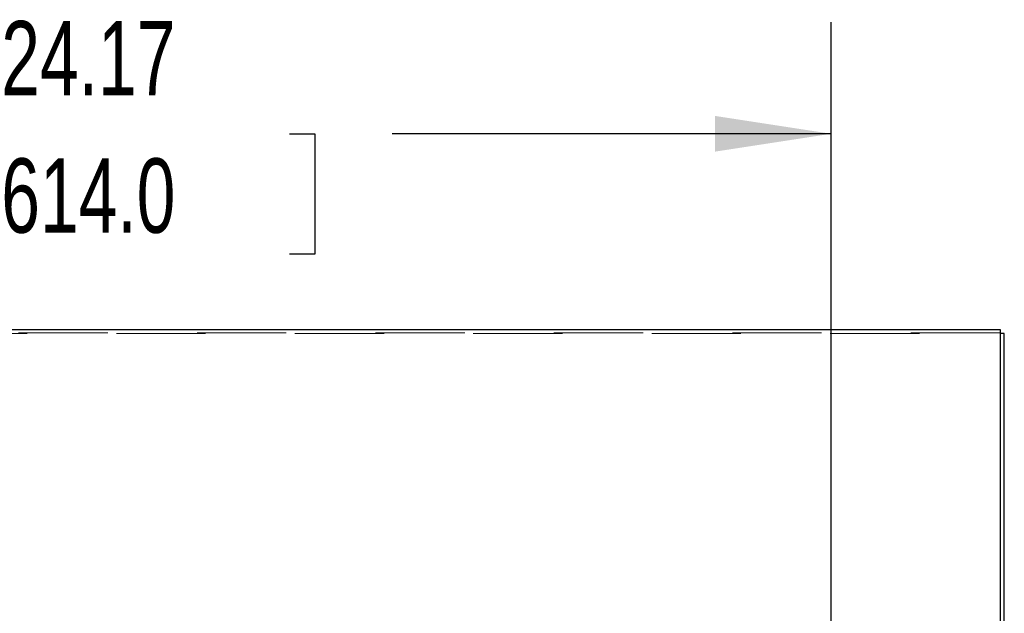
# Model space of a CAD drawing. Header units: inches. Extents: x 0.2 to 10.8, y 0.2 to 8.2.
# Tile 80 of 146: x 3.919 to 5.023, y 5.572 to 6.237. Entities that reach past the tile are written whole.
import ezdxf

# ---------------------------------------------------------------- set-up
doc = ezdxf.new("R2010")
doc.units = ezdxf.units.IN
doc.header["$MEASUREMENT"] = 0
doc.linetypes.add('HIDDEN', pattern=[0.075, 0.05, -0.025])
doc.layers.add('DIMENSIONS', color=140, linetype='Continuous')
doc.styles.add('SLDTEXTSTYLE0', font='TXT', dxfattribs={"width": 0.7})
doc.dimstyles.new('SLDDIMSTYLE0', dxfattribs={"dimtxt": 0.084961, "dimasz": 0.13, "dimexe": 0, "dimexo": 0.0625, "dimgap": 0.02124, "dimtad": 0, "dimtih": 1, "dimtoh": 1, "dimlfac": 15, "dimrnd": 1e-09, "dimzin": 12, "dimdsep": 46, "dimtxsty": 'SLDTEXTSTYLE0', "dimsah": 1, "dimcen": 0.09, "dimadec": 0, "dimazin": 3, "dimtfac": 1, "dimtofl": 0, "dimtmove": 0, "dimatfit": 3, "dimfxl": 0, "dimfrac": 2, "dimtolj": 1, "dimtzin": 12, "dimarcsym": 0})

# ---------------------------------------------------------------- blocks, each defined once
blk = doc.blocks.new('_D_1')
at = {"layer": 'DIMENSIONS'}
for p, q in [((3.217, 5.3455), (3.217, 6.2341)), ((4.8286, 5.3455), (4.8286, 6.2341)), ((3.217, 6.1091), (3.7833, 6.1091)), ((3.8985, 6.1091), (3.8699, 6.1091)), ((3.8699, 6.1091), (3.8699, 5.974)), ((4.2216, 6.1091), (4.2501, 6.1091)), ((4.2501, 6.1091), (4.2501, 5.974)), ((4.8286, 6.1091), (4.3367, 6.1091)), ((3.8699, 5.974), (3.8985, 5.974)), ((4.2501, 5.974), (4.2216, 5.974))]:
    blk.add_line(p, q, dxfattribs=at)
for points in [[(3.217, 6.1091), (3.347, 6.0891), (3.347, 6.1291)], [(4.8286, 6.1091), (4.6986, 6.1291), (4.6986, 6.0891)]]:
    blk.add_solid(points, dxfattribs=at)
at = {"layer": 'DIMENSIONS', "char_height": 0.08333, "attachment_point": 1, "style": 'SLDTEXTSTYLE0'}
for s, insert in [('24.17', (3.8985, 6.2355)), ('614.0', (3.8985, 6.0815))]:
    blk.add_mtext(s, dxfattribs=dict(at, insert=insert))

msp = doc.modelspace()

# ---------------------------------------------------------------- linework, layer by layer
at = {"color": 7, "linetype": 'Continuous', "lineweight": 25}
for p, q in [((3.0275896, 5.8895769), (5.0179896, 5.8895769)), ((5.0179896, 5.8895769), (5.0179896, 5.5301559)), ((5.0227896, 5.8852267), (5.0179896, 5.8852267)), ((5.0227896, 5.5248924), (5.0227896, 5.8852267))]:
    msp.add_line(p, q, dxfattribs=at)
at = {"color": 7, "linetype": 'HIDDEN', "lineweight": 18}
for p, q in [((3.0275896, 5.8852267), (5.0179896, 5.8852267)), ((5.0179896, 5.8859893), (3.0299896, 5.8859893))]:
    msp.add_line(p, q, dxfattribs=at)

# ---------------------------------------------------------------- dimensions: what is measured, and where the dimension line sits
at = {"layer": 'DIMENSIONS'}
dim = msp.add_linear_dim(base=(4.8285844, 6.1090639), p1=(3.2169622, 5.2955223), p2=(4.8285844, 5.2955223), dimstyle='SLDDIMSTYLE0', dxfattribs=at)
dim.commit()
dim.dimension.update_dxf_attribs({"geometry": '_D_1', "text_midpoint": (4.0600371, 6.1090639), "dimtype": 160})

doc.saveas('drawing.dxf')
